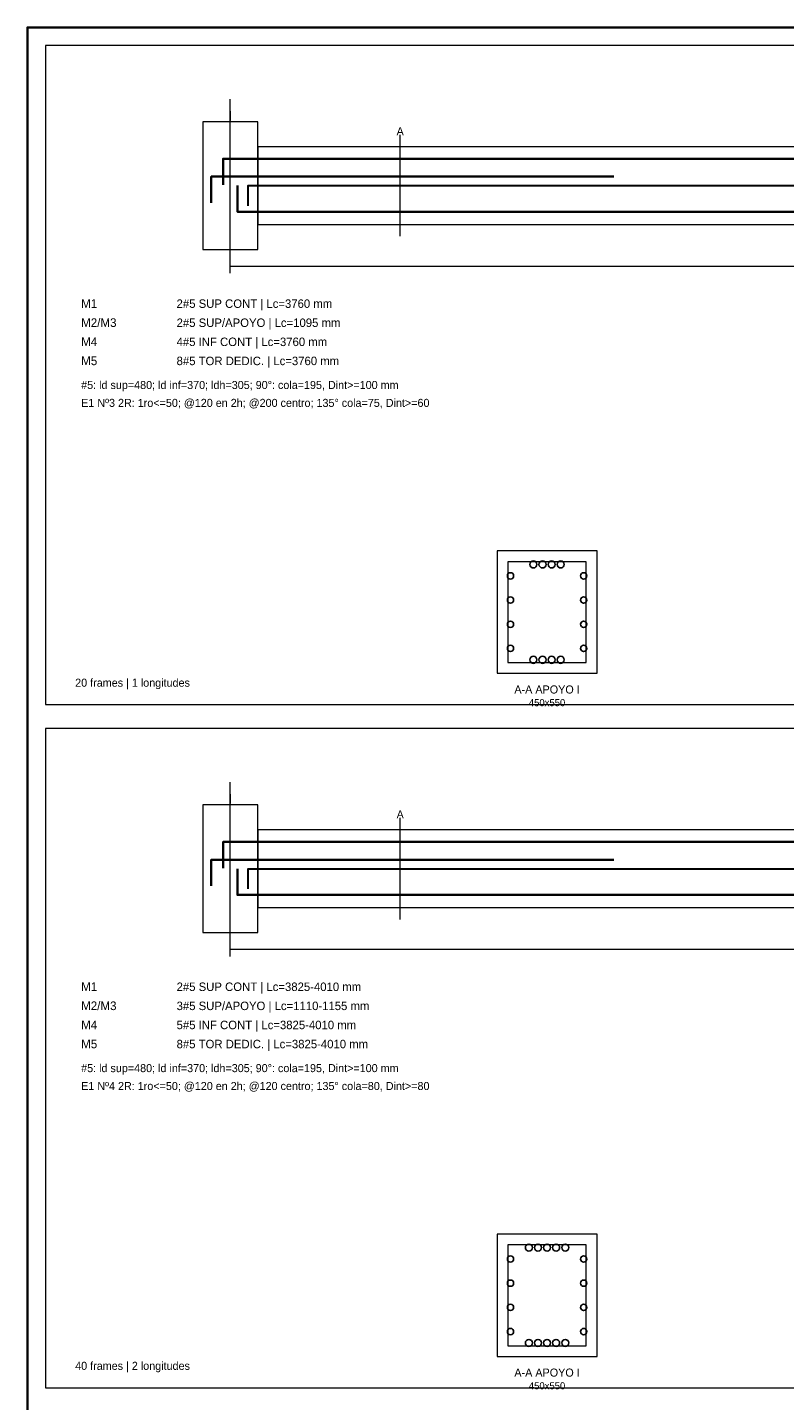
# Model space of a CAD drawing. Header units: millimetres. Extents: x 7 to 700, y 7 to 493.
# Tile 3 of 7: x 7 to 134, y 263 to 493. Entities that reach past the tile are written whole.
import ezdxf
from ezdxf.enums import TextEntityAlignment as Align

# ---------------------------------------------------------------- set-up
doc = ezdxf.new("R2010")
doc.units = ezdxf.units.MM
for name, color, linetype in [('APOYOS', 4, 'Continuous'), ('CONTORNO', 7, 'Continuous'), ('CORTE', 7, 'Continuous'), ('COTAS', 3, 'Continuous'), ('EJES', 8, 'Continuous'), ('ESTRIBOS', 7, 'Continuous'), ('GUIA', 9, 'Continuous'), ('M1_SUP_CONT', 5, 'Continuous'), ('M2_SUP_IZQ', 2, 'Continuous'), ('M4_INF_CONT', 1, 'Continuous'), ('M5_TORSION', 30, 'Continuous'), ('MARCO', 7, 'Continuous'), ('TEXTO', 7, 'Continuous')]:
    doc.layers.add(name, color=color, linetype=linetype)

msp = doc.modelspace()

# ---------------------------------------------------------------- linework, layer by layer
at = {"layer": 'APOYOS', "color": 4, "lineweight": 18}
for points in [[(36.4, 455.8), (45.6, 455.8), (45.6, 477.2), (36.4, 477.2)], [(36.4, 341.3), (45.6, 341.3), (45.6, 362.7), (36.4, 362.7)]]:
    msp.add_lwpolyline(points, close=True, dxfattribs=at)
at = {"layer": 'CONTORNO', "color": 7, "lineweight": 18}
for points in [[(45.6, 460), (284.4, 460), (284.4, 473), (45.6, 473)], [(45.6, 345.5), (284.4, 345.5), (284.4, 358.5), (45.6, 358.5)]]:
    msp.add_lwpolyline(points, close=True, dxfattribs=at)
at = {"layer": 'CORTE', "color": 7, "lineweight": 9}
for p, q in [((69.48, 458), (69.48, 475)), ((69.48, 343.5), (69.48, 360.5))]:
    msp.add_line(p, q, dxfattribs=at)
at = {"layer": 'CORTE', "color": 7, "lineweight": 20}
for points in [[(85.71, 384.75), (102.49, 384.75), (102.49, 405.25), (85.71, 405.25)], [(85.71, 270.25), (102.49, 270.25), (102.49, 290.75), (85.71, 290.75)]]:
    msp.add_lwpolyline(points, close=True, dxfattribs=at)
at = {"layer": 'COTAS', "color": 3, "lineweight": 15}
for p, q in [((41, 451.8), (41, 454.2)), ((41, 453), (289, 453)), ((41, 337.3), (41, 339.7)), ((41, 338.5), (289, 338.5))]:
    msp.add_line(p, q, dxfattribs=at)
at = {"layer": 'EJES', "color": 8, "lineweight": 9}
for p, q in [((41, 454), (41, 481)), ((41, 339.5), (41, 366.5))]:
    msp.add_line(p, q, dxfattribs=at)
at = {"layer": 'ESTRIBOS', "color": 7, "lineweight": 18}
for points in [[(87.52, 386.55), (100.68, 386.55), (100.68, 403.45), (87.52, 403.45)], [(87.52, 272.05), (100.68, 272.05), (100.68, 288.95), (87.52, 288.95)]]:
    msp.add_lwpolyline(points, close=True, dxfattribs=at)
at = {"layer": 'GUIA', "color": 9, "lineweight": 9}
for points in [[(10, 379.5), (300, 379.5), (300, 490), (10, 490)], [(10, 265), (300, 265), (300, 375.5), (10, 375.5)]]:
    msp.add_lwpolyline(points, close=True, dxfattribs=at)
at = {"layer": 'M1_SUP_CONT', "color": 5, "lineweight": 35}
for points in [[(39.8, 466.6), (39.8, 471), (290.2, 471), (290.2, 466.6)], [(39.8, 352.1), (39.8, 356.5), (290.2, 356.5), (290.2, 352.1)]]:
    msp.add_lwpolyline(points, dxfattribs=at)
at = {"layer": 'M1_SUP_CONT', "color": 5}
for centre in [(91.81, 402.99), (93.34, 402.99), (94.86, 402.99), (96.39, 402.99), (91.05, 288.49), (92.58, 288.49), (94.1, 288.49), (95.62, 288.49), (97.15, 288.49)]:
    msp.add_circle(centre, 0.59, dxfattribs=at)
at = {"layer": 'M2_SUP_IZQ', "color": 2, "lineweight": 35}
for points in [[(37.8, 463.6), (37.8, 468), (105.3, 468)], [(37.8, 349.1), (37.8, 353.5), (105.3, 353.5)]]:
    msp.add_lwpolyline(points, dxfattribs=at)
at = {"layer": 'M4_INF_CONT', "color": 1, "lineweight": 35}
for points in [[(42.2, 466.5), (42.2, 462.1), (287.8, 462.1), (287.8, 466.5)], [(42.2, 352), (42.2, 347.6), (287.8, 347.6), (287.8, 352)]]:
    msp.add_lwpolyline(points, dxfattribs=at)
at = {"layer": 'M4_INF_CONT', "color": 1}
for centre in [(91.81, 387.01), (93.34, 387.01), (94.86, 387.01), (96.39, 387.01), (91.05, 272.51), (92.58, 272.51), (94.1, 272.51), (95.62, 272.51), (97.15, 272.51)]:
    msp.add_circle(centre, 0.59, dxfattribs=at)
at = {"layer": 'M5_TORSION', "color": 30, "lineweight": 30}
for points in [[(44, 463.1), (44, 466.5), (286, 466.5), (286, 463.1)], [(44, 348.6), (44, 352), (286, 352), (286, 348.6)]]:
    msp.add_lwpolyline(points, dxfattribs=at)
at = {"layer": 'M5_TORSION', "color": 30}
for centre in [(87.97, 401.08), (100.23, 401.08), (87.97, 397.03), (100.23, 397.03), (87.97, 392.97), (100.23, 392.97), (87.97, 388.92), (100.23, 388.92), (87.97, 286.58), (100.23, 286.58), (87.97, 282.53), (100.23, 282.53), (87.97, 278.47), (100.23, 278.47), (87.97, 274.42), (100.23, 274.42)]:
    msp.add_circle(centre, 0.525, dxfattribs=at)
at = {"layer": 'MARCO', "color": 7, "lineweight": 35}
msp.add_lwpolyline([(7, 7), (700, 7), (700, 493), (7, 493)], close=True, dxfattribs=at)

# ---------------------------------------------------------------- texts
at = {"layer": 'CORTE', "color": 7}
for p in [(69.48, 475.6), (69.48, 361.1)]:
    msp.add_text('A', height=1.35, dxfattribs=at).set_placement(p, align=Align.MIDDLE_CENTER)
at = {"layer": 'EJES', "color": 8}
for p in [(41, 478.2), (41, 363.7)]:
    msp.add_text('I', height=1.6, dxfattribs=at).set_placement(p, align=Align.MIDDLE_CENTER)
at = {"layer": 'TEXTO', "color": 5}
for s, height, p in [('M1', 1.45, (16, 446)), ('2#5 SUP CONT | Lc=3760 mm', 1.42, (32, 446)), ('M1', 1.45, (16, 331.5)), ('2#5 SUP CONT | Lc=3825-4010 mm', 1.42, (32, 331.5))]:
    msp.add_text(s, height=height, dxfattribs=at).set_placement(p)
at = {"layer": 'TEXTO', "color": 2}
for s, height, p in [('M2/M3', 1.45, (16, 442.8)), ('2#5 SUP/APOYO | Lc=1095 mm', 1.42, (32, 442.8)), ('M2/M3', 1.45, (16, 328.3)), ('3#5 SUP/APOYO | Lc=1110-1155 mm', 1.42, (32, 328.3))]:
    msp.add_text(s, height=height, dxfattribs=at).set_placement(p)
at = {"layer": 'TEXTO', "color": 1}
for s, height, p in [('M4', 1.45, (16, 439.6)), ('4#5 INF CONT | Lc=3760 mm', 1.42, (32, 439.6)), ('M4', 1.45, (16, 325.1)), ('5#5 INF CONT | Lc=3825-4010 mm', 1.42, (32, 325.1))]:
    msp.add_text(s, height=height, dxfattribs=at).set_placement(p)
at = {"layer": 'TEXTO', "color": 30}
for s, height, p in [('M5', 1.45, (16, 436.4)), ('8#5 TOR DEDIC. | Lc=3760 mm', 1.42, (32, 436.4)), ('M5', 1.45, (16, 321.9)), ('8#5 TOR DEDIC. | Lc=3825-4010 mm', 1.42, (32, 321.9))]:
    msp.add_text(s, height=height, dxfattribs=at).set_placement(p)
at = {"layer": 'TEXTO', "color": 7}
for s, p in [('#5: ld sup=480; ld inf=370; ldh=305; 90°: cola=195, Dint>=100 mm', (16, 432.4)), ('E1 Nº3 2R: 1ro<=50; @120 en 2h; @200 centro; 135° cola=75, Dint>=60', (16, 429.4)), ('20 frames | 1 longitudes', (15, 382.5)), ('#5: ld sup=480; ld inf=370; ldh=305; 90°: cola=195, Dint>=100 mm', (16, 317.9)), ('E1 Nº4 2R: 1ro<=50; @120 en 2h; @120 centro; 135° cola=80, Dint>=80', (16, 314.9)), ('40 frames | 2 longitudes', (15, 268))]:
    msp.add_text(s, height=1.35, dxfattribs=at).set_placement(p)
for s, height, p in [('A-A APOYO I', 1.353, (94.1, 382.04)), ('450x550', 1.189, (94.1, 379.83)), ('A-A APOYO I', 1.353, (94.1, 267.54)), ('450x550', 1.189, (94.1, 265.33))]:
    msp.add_text(s, height=height, dxfattribs=at).set_placement(p, align=Align.MIDDLE_CENTER)

doc.saveas('drawing.dxf')
